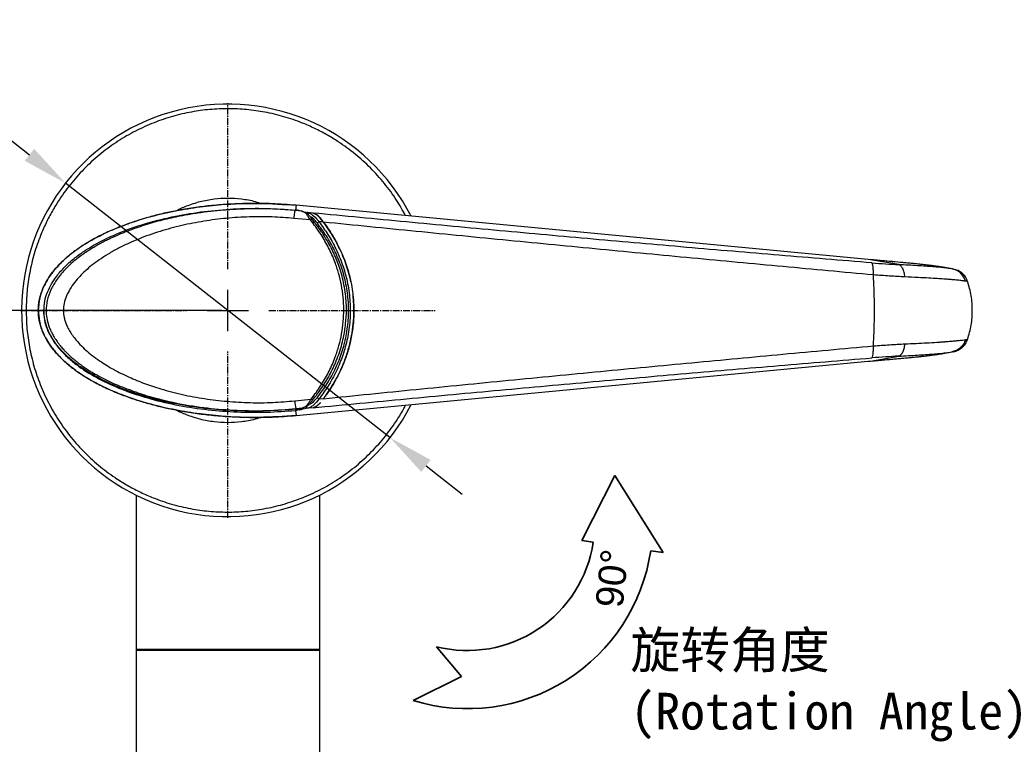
# Model space of a CAD drawing. Header units: millimetres. Extents: x 2502 to 2892, y 1247 to 1516.
# Tile 3 of 21: x 2564 to 2672, y 1320 to 1399. Entities that reach past the tile are written whole.
import ezdxf

# ---------------------------------------------------------------- set-up
doc = ezdxf.new("R2010")
doc.units = ezdxf.units.MM
doc.linetypes.add('CENTER', pattern=[10.16, 6.35, -1.27, 1.27, -1.27])
doc.linetypes.add('CENTER2', pattern=[1.125, 0.75, -0.125, 0.125, -0.125])
doc.layers.add('中心线层', color=1, linetype='CENTER')
doc.layers.add('尺寸线层', color=3, linetype='Continuous', lineweight=18)
doc.layers.add('粗实线层', color=7, linetype='Continuous', lineweight=35)
doc.styles.get("Standard").update_dxf_attribs({"font": 'arial.ttf'})
doc.styles.add('标准', font='txt', dxfattribs={"width": 0.667})
doc.dimstyles.new('对齐', dxfattribs={"dimtxt": 3, "dimasz": 2.5, "dimexe": 1.25, "dimexo": 0.625, "dimtad": 1, "dimdsep": 46, "dimtxsty": '标准', "dimcen": 2.5, "dimclrd": 3, "dimclre": 3, "dimclrt": 3, "dimadec": 0, "dimazin": 0, "dimtfac": 1, "dimtmove": 0, "dimatfit": 3, "dimfxl": 1, "dimarcsym": 0})
doc.dimstyles.new('水平', dxfattribs={"dimtxt": 3, "dimasz": 2.5, "dimexe": 1.25, "dimexo": 0.625, "dimtad": 1, "dimtih": 1, "dimtoh": 1, "dimdsep": 46, "dimtxsty": '标准', "dimcen": 2.5, "dimclrd": 3, "dimclre": 3, "dimclrt": 3, "dimadec": 0, "dimazin": 0, "dimtfac": 1, "dimtmove": 0, "dimatfit": 3, "dimfxl": 1, "dimarcsym": 0})

# ---------------------------------------------------------------- blocks, each defined once
blk = doc.blocks.new('*U15')
at = {"layer": '中心线层', "color": 0, "linetype": 'CENTER2', "transparency": 16777216}
for p, q in [((0, 4.5), (0, 22.62)), ((-22.62, 0), (-4.5, 0)), ((4.5, 0), (22.62, 0)), ((0, -22.62), (0, -4.5))]:
    blk.add_line(p, q, dxfattribs=at)
at = {"layer": '中心线层', "color": 0, "linetype": 'Continuous', "transparency": 16777216}
for p, q in [((0, -2.25), (0, 2.25)), ((-2.25, 0), (2.25, 0))]:
    blk.add_line(p, q, dxfattribs=at)
blk = doc.blocks.new('*D24')
at = {"layer": 'Defpoints', "color": 0, "transparency": 16777216}
for p in [(2586.88, 1367.13), (2544.78, 1310.13), (2586.88, 1310.13)]:
    blk.add_point(p, dxfattribs=at)
at = {"layer": '尺寸线层', "color": 3, "linetype": 'Continuous', "lineweight": -2, "transparency": 16777216}
for p, q in [((2586.25, 1367.13), (2543.53, 1367.13)), ((2544.78, 1363.13), (2544.78, 1314.13)), ((2586.25, 1310.13), (2543.53, 1310.13))]:
    blk.add_line(p, q, dxfattribs=at)
at = {"layer": '尺寸线层', "color": 3, "transparency": 16777216}
for points in [[(2544.11, 1363.13), (2545.45, 1363.13), (2544.78, 1367.13)], [(2544.11, 1314.13), (2545.45, 1314.13), (2544.78, 1310.13)]]:
    blk.add_solid(points, dxfattribs=at)
at = {"layer": '尺寸线层', "color": 3, "transparency": 16777216, "insert": (2541.15, 1338.63), "char_height": 6, "attachment_point": 5, "rotation": 90, "style": '标准'}
blk.add_mtext('57', dxfattribs=at)
blk = doc.blocks.new('*D25')
at = {"layer": 'Defpoints', "color": 0, "transparency": 16777216}
for p in [(2569.17, 1381.02), (2604.58, 1353.25)]:
    blk.add_point(p, dxfattribs=at)
at = {"layer": '尺寸线层', "color": 3, "lineweight": -2, "transparency": 16777216}
for p, q in [((2546.45, 1390.13), (2557.56, 1390.13)), ((2557.56, 1390.13), (2565.24, 1384.1)), ((2604.58, 1353.25), (2569.17, 1381.02)), ((2608.52, 1350.16), (2612.45, 1347.08))]:
    blk.add_line(p, q, dxfattribs=at)
at = {"layer": '尺寸线层', "color": 3, "transparency": 16777216}
for points in [[(2565.75, 1384.76), (2564.72, 1383.45), (2569.17, 1381.02)], [(2609.03, 1350.82), (2608, 1349.51), (2604.58, 1353.25)]]:
    blk.add_solid(points, dxfattribs=at)
at = {"layer": '尺寸线层', "color": 3, "transparency": 16777216, "insert": (2551.69, 1394.25), "char_height": 7, "attachment_point": 5, "style": '标准'}
blk.add_mtext('∅45', dxfattribs=at)

msp = doc.modelspace()

# ---------------------------------------------------------------- linework, layer by layer
at = {"layer": '粗实线层', "color": 8, "linetype": 'Continuous', "lineweight": 25}
for p, q in [((2594.339, 1378.601), (2594.289, 1378.075)), ((2594.238, 1378.079), (2594.238, 1378.08)), ((2595.038, 1377.932), (2595.601, 1377.809)), ((2656.761, 1372.685), (2656.761, 1372.684)), ((2657.03, 1372.659), (2657.035, 1372.66)), ((2656.761, 1361.577), (2656.761, 1361.578)), ((2657.035, 1361.603), (2657.03, 1361.604)), ((2594.273, 1356.355), (2594.286, 1356.22)), ((2594.324, 1356.362), (2594.324, 1356.36))]:
    msp.add_line(p, q, dxfattribs=at)
at = {"layer": '粗实线层', "color": 7, "linetype": 'Continuous', "lineweight": 25}
for p, q in [((2656.761, 1372.688), (2594.326, 1378.605)), ((2656.761, 1372.685), (2594.339, 1378.601)), ((2594.238, 1378.079), (2594.233, 1378.026)), ((2594.936, 1377.961), (2594.233, 1378.026)), ((2594.497, 1378.056), (2594.238, 1378.08)), ((2594.497, 1378.055), (2594.238, 1378.079)), ((2594.497, 1378.055), (2594.497, 1378.056)), ((2594.936, 1377.961), (2594.497, 1378.055)), ((2595.336, 1377.775), (2594.936, 1377.961)), ((2595.474, 1377.752), (2595.006, 1377.946)), ((2595.458, 1377.655), (2595.336, 1377.775)), ((2595.655, 1377.601), (2595.47, 1377.755)), ((2596.178, 1377.753), (2595.601, 1377.809)), ((2596.181, 1377.752), (2596.178, 1377.753)), ((2596.187, 1377.752), (2596.178, 1377.753)), ((2596.187, 1377.752), (2596.181, 1377.752)), ((2595.9, 1376.997), (2594.105, 1377.173)), ((2596.118, 1376.72), (2595.9, 1376.997)), ((2596.344, 1376.744), (2596.126, 1377.016)), ((2597.302, 1376.764), (2596.824, 1376.812)), ((2597.319, 1376.762), (2597.302, 1376.764)), ((2657.035, 1372.66), (2656.761, 1372.685)), ((2657.029, 1372.656), (2656.761, 1372.681)), ((2660.094, 1372.12), (2657.035, 1372.66)), ((2664.941, 1371.834), (2664.806, 1371.843)), ((2665.876, 1371.669), (2664.941, 1371.834)), ((2666.142, 1371.604), (2665.526, 1371.722)), ((2666.109, 1371.594), (2665.876, 1371.669)), ((2665.985, 1371.65), (2665.876, 1371.669)), ((2564.878, 1367.232), (2564.878, 1367.131)), ((2566.199, 1367.131), (2566.76, 1367.131)), ((2566.813, 1367.11), (2567.055, 1367.111)), ((2664.806, 1362.419), (2664.941, 1362.429)), ((2664.941, 1362.429), (2665.876, 1362.593)), ((2665.526, 1362.54), (2666.142, 1362.659)), ((2666.109, 1362.669), (2665.876, 1362.593)), ((2665.876, 1362.593), (2665.941, 1362.605)), ((2666.043, 1362.623), (2666.067, 1362.627)), ((2594.326, 1355.658), (2656.763, 1361.575)), ((2594.339, 1355.662), (2656.761, 1361.577)), ((2656.761, 1361.581), (2657.029, 1361.607)), ((2656.761, 1361.577), (2657.035, 1361.603)), ((2657.035, 1361.603), (2660.094, 1362.142)), ((2594.184, 1357.266), (2595.978, 1357.456)), ((2595.978, 1357.456), (2596.194, 1357.735)), ((2596.204, 1357.439), (2596.42, 1357.713)), ((2597.319, 1357.5), (2596.824, 1357.45)), ((2594.353, 1356.227), (2594.286, 1356.22)), ((2594.286, 1356.22), (2594.339, 1355.662)), ((2594.319, 1356.414), (2595.021, 1356.485)), ((2594.319, 1356.414), (2594.324, 1356.362)), ((2594.324, 1356.362), (2594.583, 1356.387)), ((2594.324, 1356.36), (2594.583, 1356.386)), ((2594.728, 1356.274), (2594.522, 1356.249)), ((2594.583, 1356.387), (2595.021, 1356.485)), ((2594.583, 1356.386), (2594.583, 1356.387)), ((2595.602, 1356.454), (2594.935, 1356.308)), ((2595.021, 1356.485), (2595.42, 1356.674)), ((2595.089, 1356.5), (2595.558, 1356.698)), ((2595.42, 1356.674), (2595.542, 1356.795)), ((2595.554, 1356.695), (2595.739, 1356.851)), ((2596.188, 1356.511), (2595.602, 1356.454)), ((2576.878, 1346.976), (2576.878, 1330.183)), ((2596.878, 1346.976), (2596.878, 1330.183)), ((2576.878, 1330.183), (2596.878, 1330.183)), ((2576.878, 1330.183), (2576.878, 1330.067)), ((2596.878, 1330.183), (2596.878, 1330.067)), ((2576.878, 1330.067), (2596.878, 1330.067)), ((2576.878, 1330.067), (2576.878, 1318.875)), ((2596.878, 1330.067), (2596.878, 1318.875))]:
    msp.add_line(p, q, dxfattribs=at)
at = {"layer": '粗实线层'}
for p, q in [((2625.52, 1342.022), (2629.135, 1349.11)), ((2629.135, 1349.11), (2634.399, 1340.719)), ((2625.52, 1342.022), (2626.762, 1341.84)), ((2633.038, 1340.919), (2634.399, 1340.719)), ((2609.648, 1330.441), (2612.385, 1327.177)), ((2612.385, 1327.177), (2607.129, 1324.559))]:
    msp.add_line(p, q, dxfattribs=at)
at = {"layer": '粗实线层', "color": 7, "linetype": 'Continuous', "lineweight": 25, "flags": 128}
for points in [[(2568.937, 1367.119), (2568.584, 1367.118), (2568.246, 1367.116), (2567.933, 1367.115), (2567.656, 1367.114), (2567.423, 1367.113), (2567.242, 1367.112), (2567.118, 1367.112), (2567.055, 1367.111)], [(2596.194, 1357.735), (2596.231, 1357.717), (2596.267, 1357.702), (2596.301, 1357.692), (2596.333, 1357.687), (2596.361, 1357.687), (2596.385, 1357.691), (2596.405, 1357.7), (2596.42, 1357.713)]]:
    msp.add_lwpolyline(points, dxfattribs=at)
at = {"layer": '粗实线层', "color": 7, "linetype": 'Continuous', "lineweight": 25}
for centre, radius, start, end in [((2586.878, 1367.131), 22.5, 27.19413, 179.7376), ((2586.878, 1367.131), 22.5, 179.7376, 332.80587), ((2600.774, 1357.87), 6.617, 185.23018, 192.71112)]:
    msp.add_arc(centre, radius, start, end, dxfattribs=at)
at = {"layer": '粗实线层', "color": 8, "linetype": 'Continuous', "lineweight": 25}
for centre, radius, start, end in [((2594.816, 1356.419), 0.17, 186.08288, 239.08886), ((2594.944, 1356.49), 0.183, 199.51808, 267.25913), ((2595.014, 1356.683), 0.198, 272.06707, 293.29217)]:
    msp.add_arc(centre, radius, start, end, dxfattribs=at)
at = {"layer": '粗实线层'}
for radius, start, end in [(13.886, 255.89968, 351.43532), (20.229, 253.03857, 351.5032)]:
    msp.add_arc((2613.031, 1343.908), radius, start, end, dxfattribs=at)
at = {"layer": '粗实线层', "color": 8, "linetype": 'Continuous', "lineweight": 25}
for points, knots in [([(2606.283, 1377.472), (2605.967, 1378.039), (2605.283, 1379.268), (2603.995, 1381.009), (2602.48, 1382.697), (2600.796, 1384.22), (2599.176, 1385.405), (2597.689, 1386.311), (2596.375, 1386.994), (2594.82, 1387.674), (2593.008, 1388.296), (2590.971, 1388.78), (2588.939, 1389.066), (2586.929, 1389.162), (2584.918, 1389.075), (2582.884, 1388.799), (2580.845, 1388.324), (2578.797, 1387.632), (2576.798, 1386.729), (2574.863, 1385.606), (2573.038, 1384.283), (2571.348, 1382.769), (2569.821, 1381.089), (2568.633, 1379.472), (2567.723, 1377.986), (2567.037, 1376.674), (2566.353, 1375.121), (2565.726, 1373.309), (2565.241, 1371.274), (2564.94, 1369.242), (2564.899, 1367.902), (2564.878, 1367.232)], [0, 0, 0, 0, 0.0334699, 0.0723759, 0.1112911, 0.1501972, 0.1891124, 0.2145353, 0.2399045, 0.2653354, 0.3019134, 0.3385004, 0.3730124, 0.4075334, 0.4420453, 0.4765664, 0.5131444, 0.5497315, 0.5878294, 0.6259364, 0.6648425, 0.7037577, 0.7426637, 0.781579, 0.8070018, 0.832371, 0.8578019, 0.8943799, 0.930967, 0.9654812, 1, 1, 1, 1]), ([(2581.209, 1377.989), (2581.22, 1377.995), (2581.587, 1378.21), (2582.472, 1378.578), (2583.851, 1379.039), (2585.369, 1379.318), (2586.878, 1379.414), (2588.385, 1379.313), (2589.629, 1379.108), (2590.345, 1378.862), (2590.576, 1378.783)], [0, 0, 0, 0, 0.00403859, 0.13222474, 0.29613431, 0.45559019, 0.61027478, 0.76491042, 0.92436694, 1, 1, 1, 1]), ([(2594.233, 1378.026), (2593.506, 1378.083), (2592.098, 1378.194), (2590.1, 1378.226), (2588.226, 1378.186), (2586.561, 1378.083), (2585.013, 1377.932), (2583.601, 1377.748), (2581.999, 1377.484), (2580.218, 1377.11), (2578.266, 1376.596), (2576.997, 1376.155), (2576.362, 1375.935)], [0, 0, 0, 0, 0.120356, 0.2328578, 0.3295899, 0.4296422, 0.5082213, 0.5867628, 0.6652978, 0.7769375, 0.8884724, 1, 1, 1, 1]), ([(2595.076, 1377.896), (2595.073, 1377.9), (2595.054, 1377.924), (2595.006, 1377.95), (2594.959, 1377.957), (2594.936, 1377.961)], [0, 0, 0, 0, 0.0870264, 0.5435132, 1, 1, 1, 1]), ([(2595.336, 1377.775), (2595.363, 1377.778), (2595.413, 1377.785), (2595.452, 1377.762), (2595.47, 1377.752)], [0, 0, 0, 0, 0.53045258, 1, 1, 1, 1]), ([(2595.601, 1377.809), (2595.587, 1377.808), (2595.56, 1377.807), (2595.521, 1377.789), (2595.492, 1377.77), (2595.48, 1377.753), (2595.476, 1377.749)], [0, 0, 0, 0, 0.2989618, 0.5979233, 0.8968845, 1, 1, 1, 1]), ([(2596.655, 1376.638), (2596.619, 1376.683), (2596.401, 1376.949), (2596.126, 1377.227), (2595.901, 1377.323), (2595.869, 1377.337)], [0, 0, 0, 0, 0.1464816, 0.8794104, 1, 1, 1, 1]), ([(2665.547, 1371.719), (2665.408, 1371.737), (2665.127, 1371.773), (2664.546, 1371.832), (2663.854, 1371.892), (2663.051, 1371.952), (2662.149, 1372.01), (2661.166, 1372.066), (2660.45, 1372.102), (2660.094, 1372.12)], [0, 0, 0, 0, 0.1400844, 0.2834971, 0.4268024, 0.5700131, 0.7136751, 0.8573119, 1, 1, 1, 1]), ([(2569.09, 1371.541), (2569.049, 1371.499), (2568.823, 1371.275), (2568.481, 1370.85), (2568.085, 1370.303), (2567.792, 1369.815), (2567.455, 1369.147), (2567.129, 1368.263), (2567.079, 1367.484), (2567.055, 1367.111)], [0, 0, 0, 0, 0.0353825, 0.1916325, 0.3272214, 0.4414534, 0.5332581, 0.7768755, 1, 1, 1, 1]), ([(2667.397, 1370.321), (2667.33, 1370.489), (2667.196, 1370.823), (2666.834, 1371.225), (2666.463, 1371.495), (2666.201, 1371.568), (2666.109, 1371.594)], [0, 0, 0, 0, 0.2826819, 0.5653637, 0.8480456, 1, 1, 1, 1]), ([(2564.878, 1367.131), (2564.896, 1366.461), (2564.931, 1365.121), (2565.222, 1363.088), (2565.698, 1361.05), (2566.396, 1359.003), (2567.303, 1357.007), (2568.431, 1355.074), (2569.758, 1353.252), (2571.276, 1351.566), (2572.959, 1350.043), (2574.579, 1348.858), (2576.067, 1347.951), (2577.381, 1347.268), (2578.935, 1346.588), (2580.748, 1345.966), (2582.785, 1345.483), (2584.817, 1345.197), (2586.827, 1345.101), (2588.838, 1345.188), (2590.872, 1345.464), (2592.91, 1345.938), (2594.959, 1346.631), (2596.958, 1347.534), (2598.893, 1348.657), (2600.718, 1349.979), (2602.407, 1351.494), (2603.936, 1353.173), (2605.118, 1354.794), (2605.885, 1356.014), (2606.197, 1356.622), (2606.283, 1356.791)], [0, 0, 0, 0, 0.0344546, 0.0689138, 0.1054288, 0.1419527, 0.1799849, 0.2180262, 0.256865, 0.2957131, 0.334552, 0.3734001, 0.3987791, 0.4241045, 0.4494915, 0.4860065, 0.5225304, 0.5569827, 0.5914442, 0.6258966, 0.6603581, 0.696873, 0.7333969, 0.7714292, 0.8094704, 0.8483093, 0.8871574, 0.9259963, 0.9648444, 0.9902234, 1, 1, 1, 1]), ([(2566.766, 1367.074), (2566.786, 1366.749), (2566.826, 1366.08), (2567.134, 1365.11), (2567.586, 1364.19), (2568.223, 1363.253), (2569.047, 1362.325), (2570.055, 1361.431), (2571.503, 1360.383), (2573.454, 1359.295), (2575.917, 1358.262), (2578.626, 1357.398), (2581.568, 1356.724), (2584.729, 1356.262), (2587.911, 1356.026), (2591.104, 1355.986), (2593.225, 1356.142), (2594.286, 1356.22)], [0, 0, 0, 0, 0.0304455, 0.062552, 0.094476, 0.1262333, 0.1683648, 0.2103444, 0.2522104, 0.3356243, 0.4188552, 0.5019856, 0.6016604, 0.701274, 0.8008509, 0.9004182, 1, 1, 1, 1]), ([(2567.055, 1367.111), (2567.069, 1366.844), (2567.098, 1366.298), (2567.277, 1365.629), (2567.482, 1365.085), (2567.686, 1364.649), (2567.947, 1364.186), (2568.215, 1363.784), (2568.483, 1363.425), (2568.753, 1363.097), (2568.982, 1362.834), (2569.129, 1362.688), (2569.155, 1362.662)], [0, 0, 0, 0, 0.1589157, 0.3241566, 0.4090793, 0.50463, 0.6101719, 0.7252545, 0.7920583, 0.8765138, 0.9781748, 1, 1, 1, 1]), ([(2667.397, 1363.941), (2667.33, 1363.774), (2667.196, 1363.439), (2666.834, 1363.037), (2666.463, 1362.767), (2666.201, 1362.694), (2666.109, 1362.669)], [0, 0, 0, 0, 0.282779, 0.565558, 0.8483369, 1, 1, 1, 1]), ([(2660.094, 1362.142), (2660.45, 1362.16), (2661.166, 1362.197), (2662.149, 1362.252), (2663.051, 1362.311), (2663.854, 1362.37), (2664.546, 1362.43), (2665.127, 1362.489), (2665.408, 1362.526), (2665.547, 1362.543)], [0, 0, 0, 0, 0.1426932, 0.2863275, 0.4299945, 0.5731991, 0.7165105, 0.8599177, 1, 1, 1, 1]), ([(2576.142, 1358.498), (2576.601, 1358.321), (2577.24, 1358.075), (2578.08, 1357.82), (2578.638, 1357.657), (2579.199, 1357.505), (2579.763, 1357.361), (2580.33, 1357.227), (2580.899, 1357.101), (2582.338, 1356.807), (2584.669, 1356.449), (2587.904, 1356.199), (2591.131, 1356.16), (2593.263, 1356.33), (2594.319, 1356.414)], [0, 0, 0, 0, 0.0801298, 0.111712, 0.1433073, 0.1749195, 0.2065532, 0.2382137, 0.2698997, 0.3016046, 0.4774323, 0.6533356, 0.8282823, 1, 1, 1, 1]), ([(2595.772, 1356.89), (2595.891, 1356.946), (2596.192, 1357.087), (2596.481, 1357.421), (2596.655, 1357.624)], [0, 0, 0, 0, 0.3943886, 1, 1, 1, 1]), ([(2590.578, 1355.48), (2590.347, 1355.401), (2589.63, 1355.155), (2588.385, 1354.949), (2586.879, 1354.849), (2585.369, 1354.944), (2583.851, 1355.223), (2582.472, 1355.685), (2581.588, 1356.052), (2581.221, 1356.267), (2581.211, 1356.273)], [0, 0, 0, 0, 0.0757986, 0.2352513, 0.3899327, 0.5445653, 0.7040186, 0.8679732, 0.9961022, 1, 1, 1, 1]), ([(2594.353, 1356.227), (2594.349, 1356.232), (2594.343, 1356.242), (2594.343, 1356.285), (2594.358, 1356.327), (2594.368, 1356.352), (2594.379, 1356.364), (2594.38, 1356.366)], [0, 0, 0, 0, 0.3271137, 0.6522665, 0.8174324, 0.9778495, 1, 1, 1, 1]), ([(2594.353, 1356.227), (2594.353, 1356.227), (2594.362, 1356.231), (2594.379, 1356.248), (2594.401, 1356.296), (2594.42, 1356.344), (2594.441, 1356.366), (2594.446, 1356.372)], [0, 0, 0, 0, 0.0122607, 0.3668232, 0.6841305, 0.9103389, 1, 1, 1, 1]), ([(2595.42, 1356.674), (2595.447, 1356.671), (2595.497, 1356.664), (2595.536, 1356.687), (2595.554, 1356.698)], [0, 0, 0, 0, 0.5304617, 1, 1, 1, 1])]:
    msp.add_open_spline(points, degree=3, knots=knots, dxfattribs=at)
at = {"layer": '粗实线层', "color": 7, "linetype": 'Continuous', "lineweight": 25}
for points, knots in [([(2566.199, 1367.131), (2566.22, 1367.499), (2566.263, 1368.23), (2566.582, 1369.282), (2567.046, 1370.259), (2567.699, 1371.252), (2568.546, 1372.231), (2569.583, 1373.171), (2570.883, 1374.134), (2572.464, 1375.072), (2574.323, 1375.955), (2576.235, 1376.693), (2578.403, 1377.371), (2580.829, 1377.954), (2583.51, 1378.406), (2586.659, 1378.736), (2590.279, 1378.879), (2592.985, 1378.693), (2594.339, 1378.601)], [0, 0, 0, 0, 0.0333258, 0.0663733, 0.0990529, 0.1313797, 0.1740224, 0.2162901, 0.258277, 0.3208085, 0.3830123, 0.4450139, 0.5068857, 0.5892476, 0.6714946, 0.7536541, 0.876809, 1, 1, 1, 1]), ([(2594.339, 1378.596), (2593.469, 1378.664), (2591.801, 1378.794), (2589.394, 1378.817), (2587.2, 1378.742), (2585.22, 1378.587), (2583.336, 1378.362), (2581.59, 1378.079), (2579.962, 1377.741), (2578.487, 1377.372), (2577.05, 1376.949), (2575.598, 1376.449), (2574.139, 1375.86), (2572.669, 1375.162), (2571.346, 1374.412), (2570.16, 1373.609), (2569.106, 1372.759), (2568.169, 1371.818), (2567.379, 1370.799), (2566.765, 1369.723), (2566.301, 1368.487), (2566.237, 1367.591), (2566.204, 1367.131)], [0, 0, 0, 0, 0.0792159, 0.1520472, 0.2185243, 0.2786647, 0.3324775, 0.3908471, 0.4393257, 0.4835781, 0.5289314, 0.5754053, 0.623028, 0.6718427, 0.7231876, 0.7610064, 0.8019225, 0.8460422, 0.8813711, 0.9187525, 0.9583072, 1, 1, 1, 1]), ([(2566.813, 1367.11), (2566.832, 1367.454), (2566.87, 1368.14), (2567.18, 1369.126), (2567.629, 1370.044), (2568.263, 1370.98), (2569.083, 1371.906), (2570.088, 1372.8), (2571.53, 1373.849), (2573.473, 1374.939), (2575.925, 1375.977), (2578.625, 1376.847), (2581.557, 1377.529), (2584.707, 1378.001), (2587.88, 1378.248), (2591.064, 1378.3), (2593.18, 1378.152), (2594.238, 1378.079)], [0, 0, 0, 0, 0.0321507, 0.0641808, 0.0960479, 0.127754, 0.169823, 0.2117412, 0.2535382, 0.3368185, 0.4199059, 0.5028914, 0.6023897, 0.7018251, 0.8012159, 0.9005972, 1, 1, 1, 1]), ([(2595.673, 1377.582), (2595.66, 1377.595), (2595.635, 1377.622), (2595.583, 1377.647), (2595.524, 1377.66), (2595.48, 1377.657), (2595.458, 1377.655)], [0, 0, 0, 0, 0.2409613, 0.4923918, 0.7477846, 1, 1, 1, 1]), ([(2595.9, 1376.997), (2595.811, 1377.13), (2595.643, 1377.38), (2595.517, 1377.567), (2595.458, 1377.655)], [0, 0, 0, 0, 0.5328443, 1, 1, 1, 1]), ([(2595.601, 1377.809), (2595.779, 1377.737), (2596.149, 1377.589), (2596.573, 1377.158), (2596.788, 1376.862), (2596.824, 1376.812)], [0, 0, 0, 0, 0.4366172, 0.9058127, 1, 1, 1, 1]), ([(2596.126, 1377.016), (2596.037, 1377.127), (2595.866, 1377.341), (2595.736, 1377.504), (2595.673, 1377.582)], [0, 0, 0, 0, 0.5182242, 1, 1, 1, 1]), ([(2597.302, 1376.764), (2597.206, 1376.899), (2596.938, 1377.273), (2596.557, 1377.595), (2596.284, 1377.724), (2596.194, 1377.748), (2596.181, 1377.752)], [0, 0, 0, 0, 0.2672565, 0.7430978, 0.9625596, 1, 1, 1, 1]), ([(2657.172, 1372.315), (2653.805, 1372.59), (2647.074, 1373.141), (2636.929, 1374.006), (2626.759, 1374.898), (2616.57, 1375.821), (2606.375, 1376.769), (2599.583, 1377.424), (2596.187, 1377.752)], [0, 0, 0, 0, 0.1667057, 0.3333203, 0.5000004, 0.6667651, 0.8333796, 1, 1, 1, 1]), ([(2596.187, 1377.752), (2596.253, 1377.731), (2596.375, 1377.693), (2596.563, 1377.581), (2596.759, 1377.432), (2596.949, 1377.246), (2597.136, 1377.024), (2597.253, 1376.857), (2597.319, 1376.762)], [0, 0, 0, 0, 0.1736517, 0.3240246, 0.4957645, 0.6763888, 0.8168787, 1, 1, 1, 1]), ([(2594.105, 1377.173), (2593.307, 1377.235), (2591.69, 1377.362), (2589.221, 1377.353), (2586.74, 1377.197), (2584.271, 1376.884), (2581.855, 1376.416), (2579.871, 1375.883), (2578.315, 1375.366), (2577.168, 1374.93), (2576.029, 1374.439), (2574.915, 1373.895), (2573.846, 1373.296), (2572.898, 1372.687), (2572.068, 1372.077), (2571.356, 1371.474), (2570.727, 1370.856), (2570.157, 1370.19), (2569.66, 1369.482), (2569.261, 1368.711), (2568.989, 1367.926), (2568.954, 1367.381), (2568.937, 1367.119)], [0, 0, 0, 0, 0.0820256, 0.1660627, 0.2526297, 0.3369861, 0.4217168, 0.5059865, 0.548875, 0.5911504, 0.6328866, 0.677129, 0.7192916, 0.7594932, 0.7935015, 0.8255259, 0.8557044, 0.8842021, 0.915689, 0.9442847, 0.9732334, 1, 1, 1, 1]), ([(2596.194, 1357.735), (2596.512, 1358.168), (2597.147, 1359.036), (2597.96, 1360.486), (2598.582, 1361.914), (2599.026, 1363.29), (2599.32, 1364.577), (2599.498, 1365.9), (2599.555, 1367.241), (2599.487, 1368.582), (2599.298, 1369.903), (2598.994, 1371.188), (2598.54, 1372.56), (2597.906, 1373.984), (2597.082, 1375.427), (2596.44, 1376.289), (2596.118, 1376.72)], [0, 0, 0, 0, 0.0832414, 0.1665212, 0.2498334, 0.3123577, 0.3748978, 0.4374486, 0.5000005, 0.5625524, 0.6251029, 0.6876434, 0.7501675, 0.8334793, 0.9167588, 1, 1, 1, 1]), ([(2596.42, 1357.713), (2596.538, 1357.866), (2596.77, 1358.167), (2597.096, 1358.628), (2597.466, 1359.186), (2597.865, 1359.85), (2598.277, 1360.628), (2598.654, 1361.449), (2598.993, 1362.316), (2599.284, 1363.232), (2599.559, 1364.337), (2599.77, 1365.643), (2599.844, 1366.989), (2599.805, 1368.164), (2599.7, 1369.173), (2599.527, 1370.159), (2599.29, 1371.119), (2598.992, 1372.055), (2598.645, 1372.94), (2598.257, 1373.778), (2597.833, 1374.572), (2597.422, 1375.249), (2597.041, 1375.816), (2596.705, 1376.283), (2596.466, 1376.588), (2596.344, 1376.744)], [0, 0, 0, 0, 0.0298398, 0.0586364, 0.0863915, 0.131523, 0.1751286, 0.2172628, 0.2642784, 0.3102115, 0.355155, 0.425952, 0.495838, 0.5427516, 0.5899668, 0.6376316, 0.6834, 0.730251, 0.7782851, 0.821164, 0.8657155, 0.9119987, 0.9401638, 0.9694969, 1, 1, 1, 1]), ([(2596.655, 1357.624), (2597.028, 1358.128), (2597.773, 1359.138), (2598.67, 1360.804), (2599.363, 1362.545), (2599.844, 1364.368), (2600.086, 1366.302), (2600.067, 1368.291), (2599.771, 1370.24), (2599.246, 1372.069), (2598.524, 1373.745), (2597.667, 1375.276), (2596.992, 1376.185), (2596.656, 1376.639)], [0, 0, 0, 0, 0.0972194, 0.1943607, 0.2820892, 0.3697505, 0.4617301, 0.5536908, 0.6453386, 0.7370575, 0.8245022, 0.9123632, 1, 1, 1, 1]), ([(2596.824, 1376.812), (2596.805, 1376.801), (2596.767, 1376.779), (2596.716, 1376.733), (2596.675, 1376.684), (2596.662, 1376.654), (2596.656, 1376.639)], [0, 0, 0, 0, 0.2499929, 0.4999905, 0.7499929, 1, 1, 1, 1]), ([(2596.824, 1376.813), (2597.162, 1376.35), (2597.84, 1375.423), (2598.699, 1373.864), (2599.423, 1372.156), (2599.949, 1370.295), (2600.246, 1368.312), (2600.265, 1366.287), (2600.023, 1364.319), (2599.54, 1362.463), (2598.845, 1360.69), (2597.946, 1358.993), (2597.198, 1357.964), (2596.824, 1357.45)], [0, 0, 0, 0, 0.0875066, 0.17523731, 0.26255878, 0.35440626, 0.44618599, 0.53834164, 0.63051513, 0.71822864, 0.80600638, 0.90296542, 1, 1, 1, 1]), ([(2598.905, 1374.241), (2598.862, 1374.322), (2598.79, 1374.46), (2598.703, 1374.619), (2598.652, 1374.711), (2598.621, 1374.765), (2598.594, 1374.813), (2598.567, 1374.862), (2598.542, 1374.904), (2598.521, 1374.941), (2598.503, 1374.973), (2598.399, 1375.151), (2598.111, 1375.631), (2597.721, 1376.218), (2597.413, 1376.633), (2597.318, 1376.762)], [0, 0, 0, 0, 0.0895851, 0.1537709, 0.1791698, 0.1938442, 0.2151465, 0.2337126, 0.2497734, 0.2636798, 0.2757306, 0.2861816, 0.469404, 0.8359994, 1, 1, 1, 1]), ([(2657.33, 1371.001), (2654.047, 1371.302), (2647.47, 1371.904), (2637.54, 1372.833), (2627.552, 1373.782), (2617.511, 1374.754), (2607.425, 1375.745), (2600.692, 1376.423), (2597.319, 1376.762)], [0, 0, 0, 0, 0.1651775, 0.3309497, 0.4973169, 0.6642801, 0.8318405, 1, 1, 1, 1]), ([(2597.319, 1376.762), (2597.613, 1376.357), (2598.187, 1375.565), (2598.669, 1374.676), (2598.905, 1374.241)], [0, 0, 0, 0, 0.5116772, 1, 1, 1, 1]), ([(2576.362, 1375.935), (2575.735, 1375.691), (2574.938, 1375.381), (2574.002, 1374.944), (2573.52, 1374.707), (2573.049, 1374.462), (2572.589, 1374.209), (2572.141, 1373.947), (2571.704, 1373.676), (2571.266, 1373.387), (2570.79, 1373.051), (2570.244, 1372.628), (2569.654, 1372.126), (2569.276, 1371.733), (2569.09, 1371.541)], [0, 0, 0, 0, 0.2358798, 0.2993665, 0.3620949, 0.4240854, 0.4853613, 0.5459516, 0.6058873, 0.6652044, 0.7295383, 0.8098701, 0.9065902, 1, 1, 1, 1]), ([(2598.905, 1374.241), (2599.042, 1373.961), (2599.314, 1373.408), (2599.663, 1372.543), (2600.029, 1371.502), (2600.213, 1370.719), (2600.326, 1370.242)], [0, 0, 0, 0, 0.2257421, 0.4460447, 0.6624139, 1, 1, 1, 1]), ([(2600.326, 1370.242), (2600.326, 1370.24), (2600.326, 1370.237), (2600.327, 1370.234), (2600.327, 1370.233), (2600.327, 1370.233), (2600.327, 1370.233), (2600.327, 1370.233), (2600.327, 1370.233), (2600.327, 1370.233), (2600.327, 1370.233), (2600.327, 1370.233), (2600.327, 1370.233), (2600.327, 1370.233), (2600.326, 1370.233), (2600.326, 1370.233), (2600.325, 1370.237), (2600.323, 1370.245), (2600.32, 1370.257), (2600.316, 1370.274), (2600.308, 1370.306), (2600.294, 1370.366), (2600.27, 1370.471), (2600.227, 1370.655), (2600.148, 1370.976), (2599.993, 1371.547), (2599.732, 1372.353), (2599.358, 1373.302), (2599.056, 1373.928), (2598.905, 1374.241)], [0, 0, 0, 0, 0.001526, 0.001973, 0.002211, 0.002239, 0.0022489, 0.0022564, 0.0022597, 0.0022628, 0.002266, 0.0022694, 0.0022778, 0.0022886, 0.002319, 0.0023618, 0.0024858, 0.0054186, 0.0077181, 0.0108714, 0.0173832, 0.0299447, 0.0535573, 0.0913369, 0.1593141, 0.2810744, 0.4997637, 0.7495833, 1, 1, 1, 1]), ([(2656.761, 1372.684), (2656.761, 1372.687), (2656.761, 1372.689), (2656.761, 1372.681), (2656.761, 1372.68)], [0, 0, 0, 0, 0.8809705, 1, 1, 1, 1]), ([(2664.806, 1371.843), (2664.654, 1371.869), (2664.344, 1371.921), (2663.702, 1372.009), (2662.919, 1372.103), (2661.985, 1372.204), (2660.911, 1372.309), (2659.71, 1372.419), (2658.404, 1372.534), (2657.492, 1372.617), (2657.03, 1372.659)], [0, 0, 0, 0, 0.11136, 0.2266889, 0.3459667, 0.4691431, 0.5961798, 0.7270296, 0.8616466, 1, 1, 1, 1]), ([(2664.941, 1371.834), (2664.744, 1371.867), (2664.351, 1371.932), (2663.611, 1372.028), (2662.89, 1372.112), (2662.251, 1372.181), (2661.48, 1372.259), (2660.55, 1372.346), (2659.422, 1372.447), (2658.245, 1372.551), (2657.438, 1372.623), (2657.035, 1372.66)], [0, 0, 0, 0, 0.1381536, 0.2765744, 0.3645255, 0.4490291, 0.5256739, 0.6440931, 0.7623274, 0.8812474, 1, 1, 1, 1]), ([(2657.172, 1372.315), (2657.676, 1372.276), (2658.686, 1372.198), (2659.624, 1372.146), (2660.094, 1372.12)], [0, 0, 0, 0, 0.5, 1, 1, 1, 1]), ([(2665.876, 1371.669), (2665.791, 1371.684), (2665.704, 1371.7), (2665.55, 1371.719), (2665.547, 1371.719)], [0, 0, 0, 0, 0.97612897, 1, 1, 1, 1]), ([(2667.619, 1370.293), (2667.55, 1370.459), (2667.41, 1370.792), (2667.042, 1371.195), (2666.591, 1371.501), (2666.242, 1371.59), (2666.067, 1371.635)], [0, 0, 0, 0, 0.2500001, 0.5000002, 0.7500003, 1, 1, 1, 1]), ([(2600.326, 1370.242), (2600.393, 1369.879), (2600.478, 1369.422), (2600.533, 1368.958), (2600.544, 1368.864)], [0, 0, 0, 0, 0.79685012, 1, 1, 1, 1]), ([(2657.33, 1363.261), (2657.363, 1363.892), (2657.431, 1365.153), (2657.457, 1367.131), (2657.431, 1369.109), (2657.364, 1370.37), (2657.33, 1371.001)], [0, 0, 0, 0, 0.2499195, 0.5, 0.7500804, 1, 1, 1, 1]), ([(2660.776, 1370.787), (2660.223, 1370.815), (2659.116, 1370.87), (2657.925, 1370.957), (2657.33, 1371.001)], [0, 0, 0, 0, 0.4999236, 1, 1, 1, 1]), ([(2667.391, 1370.319), (2667.356, 1370.324), (2667.284, 1370.335), (2667.145, 1370.353), (2666.973, 1370.374), (2666.762, 1370.398), (2666.514, 1370.424), (2666.207, 1370.454), (2665.84, 1370.489), (2665.429, 1370.524), (2664.927, 1370.561), (2664.273, 1370.604), (2663.346, 1370.658), (2662.179, 1370.719), (2661.26, 1370.761), (2660.772, 1370.784)], [0, 0, 0, 0, 0.04425262, 0.09184601, 0.14277235, 0.19702034, 0.25457517, 0.31154251, 0.3831287, 0.45432347, 0.51162612, 0.6081944, 0.72176806, 0.85238708, 1, 1, 1, 1]), ([(2667.619, 1370.293), (2667.612, 1370.293), (2667.597, 1370.292), (2667.463, 1370.311), (2667.397, 1370.321)], [0, 0, 0, 0, 0.4999364, 1, 1, 1, 1]), ([(2667.619, 1363.97), (2667.764, 1364.486), (2668.054, 1365.52), (2668.164, 1367.131), (2668.054, 1368.743), (2667.764, 1369.776), (2667.619, 1370.293)], [0, 0, 0, 0, 0.2499891, 0.50000003, 0.75001094, 1, 1, 1, 1]), ([(2597.317, 1357.5), (2597.382, 1357.587), (2597.545, 1357.804), (2597.805, 1358.175), (2598.196, 1358.764), (2598.485, 1359.252), (2598.681, 1359.607), (2598.709, 1359.658), (2598.741, 1359.716), (2598.777, 1359.781), (2598.85, 1359.92), (2598.96, 1360.13), (2599.145, 1360.512), (2599.365, 1360.999), (2599.61, 1361.599), (2599.832, 1362.213), (2600.03, 1362.842), (2600.147, 1363.279), (2600.205, 1363.512), (2600.211, 1363.539), (2600.218, 1363.565), (2600.224, 1363.591), (2600.23, 1363.616), (2600.236, 1363.64), (2600.241, 1363.663), (2600.246, 1363.685), (2600.251, 1363.706), (2600.256, 1363.725), (2600.26, 1363.743), (2600.264, 1363.76), (2600.267, 1363.775), (2600.27, 1363.789), (2600.273, 1363.803), (2600.276, 1363.815), (2600.278, 1363.826), (2600.283, 1363.846), (2600.298, 1363.916), (2600.358, 1364.198), (2600.487, 1364.903), (2600.623, 1366.008), (2600.647, 1366.909), (2600.64, 1367.367), (2600.64, 1367.384), (2600.64, 1367.398), (2600.64, 1367.411), (2600.639, 1367.434), (2600.638, 1367.513), (2600.628, 1367.831), (2600.602, 1368.253), (2600.565, 1368.657), (2600.549, 1368.82), (2600.544, 1368.864)], [0, 0, 0, 0, 0.029177, 0.0724107, 0.120048, 0.2153653, 0.2196011, 0.2245624, 0.23038, 0.2368027, 0.2435542, 0.270562, 0.2975705, 0.3515949, 0.4056216, 0.4596499, 0.5136803, 0.5677102, 0.569935, 0.5721577, 0.5743558, 0.5765084, 0.5785973, 0.5806073, 0.5825264, 0.5843456, 0.5860593, 0.5876644, 0.5891601, 0.5905478, 0.5918303, 0.5930116, 0.5940967, 0.5950909, 0.5959999, 0.5968296, 0.6001484, 0.613424, 0.6665464, 0.7729105, 0.8792801, 0.8807362, 0.8820338, 0.8831858, 0.8842051, 0.8851049, 0.8887041, 0.9031013, 0.9607175, 0.9895134, 1, 1, 1, 1]), ([(2600.544, 1368.864), (2600.58, 1368.48), (2600.651, 1367.723), (2600.652, 1366.422), (2600.521, 1364.981), (2600.215, 1363.43), (2599.823, 1362.136), (2599.41, 1361.078), (2599.011, 1360.209), (2598.532, 1359.315), (2597.972, 1358.398), (2597.538, 1357.801), (2597.319, 1357.5)], [0, 0, 0, 0, 0.0919625, 0.1814978, 0.3091994, 0.4367224, 0.562038, 0.6403977, 0.7201904, 0.8036097, 0.9008093, 1, 1, 1, 1]), ([(2594.339, 1355.662), (2592.985, 1355.569), (2590.279, 1355.384), (2586.659, 1355.527), (2583.51, 1355.857), (2580.829, 1356.308), (2578.403, 1356.892), (2576.235, 1357.57), (2574.323, 1358.307), (2572.464, 1359.19), (2570.883, 1360.129), (2569.583, 1361.091), (2568.546, 1362.031), (2567.699, 1363.01), (2567.046, 1364.003), (2566.582, 1364.981), (2566.263, 1366.032), (2566.22, 1366.764), (2566.199, 1367.131)], [0, 0, 0, 0, 0.1231905, 0.2463448, 0.3285038, 0.4107501, 0.4931113, 0.5549827, 0.6169838, 0.679187, 0.741718, 0.7837047, 0.8259725, 0.8686154, 0.9009426, 0.9336233, 0.9666721, 1, 1, 1, 1]), ([(2566.226, 1367.132), (2566.241, 1366.739), (2566.274, 1365.905), (2566.688, 1364.714), (2567.279, 1363.615), (2568.057, 1362.573), (2568.987, 1361.612), (2570.038, 1360.744), (2571.226, 1359.925), (2572.552, 1359.162), (2574.028, 1358.452), (2575.494, 1357.853), (2576.952, 1357.345), (2578.396, 1356.916), (2579.879, 1356.541), (2581.517, 1356.198), (2583.273, 1355.91), (2585.167, 1355.681), (2587.159, 1355.523), (2589.366, 1355.446), (2591.786, 1355.468), (2593.464, 1355.599), (2594.339, 1355.667)], [0, 0, 0, 0, 0.0355824, 0.0754671, 0.113156, 0.1487595, 0.1931999, 0.2343979, 0.2724706, 0.3241443, 0.3732679, 0.4211851, 0.467941, 0.5135651, 0.5580776, 0.6068541, 0.665576, 0.7197092, 0.7802043, 0.8470704, 0.9203254, 1, 1, 1, 1]), ([(2594.324, 1356.362), (2593.267, 1356.279), (2591.152, 1356.115), (2587.967, 1356.142), (2584.792, 1356.363), (2581.639, 1356.81), (2578.701, 1357.469), (2575.995, 1358.317), (2573.534, 1359.336), (2571.583, 1360.41), (2570.132, 1361.448), (2569.121, 1362.333), (2568.293, 1363.253), (2567.652, 1364.184), (2567.196, 1365.098), (2566.879, 1366.082), (2566.835, 1366.767), (2566.813, 1367.11)], [0, 0, 0, 0, 0.0994132, 0.1988097, 0.2982085, 0.3976445, 0.4971406, 0.5801231, 0.6632081, 0.7464801, 0.7882773, 0.8301898, 0.8722541, 0.9039557, 0.9358192, 0.9678488, 1, 1, 1, 1]), ([(2568.937, 1367.119), (2568.955, 1366.857), (2568.983, 1366.457), (2569.135, 1365.933), (2569.301, 1365.497), (2569.535, 1365.029), (2569.842, 1364.53), (2570.246, 1363.983), (2570.757, 1363.396), (2571.39, 1362.783), (2572.108, 1362.186), (2573.106, 1361.464), (2574.436, 1360.657), (2576.08, 1359.846), (2577.804, 1359.142), (2579.742, 1358.494), (2581.929, 1357.925), (2584.348, 1357.476), (2586.82, 1357.183), (2589.302, 1357.047), (2591.771, 1357.058), (2593.387, 1357.197), (2594.184, 1357.266)], [0, 0, 0, 0, 0.0267674, 0.0409219, 0.0557523, 0.0745251, 0.0945147, 0.1158566, 0.1443538, 0.1745318, 0.2065557, 0.2405634, 0.3015785, 0.3671459, 0.429939, 0.4940315, 0.5782971, 0.6630261, 0.7473815, 0.8339422, 0.9179755, 1, 1, 1, 1]), ([(2660.772, 1363.479), (2661.187, 1363.498), (2662.017, 1363.537), (2663.192, 1363.596), (2663.968, 1363.639), (2664.414, 1363.668), (2664.555, 1363.677), (2664.694, 1363.686), (2664.831, 1363.696), (2664.966, 1363.705), (2665.057, 1363.712), (2665.124, 1363.717), (2665.201, 1363.723), (2665.381, 1363.736), (2665.655, 1363.759), (2665.943, 1363.783), (2666.189, 1363.806), (2666.376, 1363.824), (2666.7, 1363.857), (2667.083, 1363.9), (2667.294, 1363.93), (2667.391, 1363.943)], [0, 0, 0, 0, 0.1252592, 0.2505535, 0.387774, 0.4063414, 0.4250458, 0.443888, 0.4628687, 0.4819889, 0.5012493, 0.502432, 0.5113032, 0.5355574, 0.5834297, 0.6413663, 0.6824, 0.7191673, 0.7516585, 0.8865192, 1, 1, 1, 1]), ([(2666.067, 1362.627), (2666.242, 1362.672), (2666.591, 1362.762), (2667.042, 1363.068), (2667.41, 1363.471), (2667.55, 1363.803), (2667.619, 1363.969)], [0, 0, 0, 0, 0.25, 0.5, 0.75, 1, 1, 1, 1]), ([(2667.397, 1363.941), (2667.463, 1363.951), (2667.597, 1363.971), (2667.612, 1363.97), (2667.619, 1363.969)], [0, 0, 0, 0, 0.5000632, 1, 1, 1, 1]), ([(2569.155, 1362.662), (2569.272, 1362.543), (2569.498, 1362.311), (2569.82, 1362.021), (2570.164, 1361.725), (2570.54, 1361.425), (2570.983, 1361.1), (2571.427, 1360.796), (2571.871, 1360.513), (2572.313, 1360.248), (2573.364, 1359.656), (2574.627, 1359.031), (2575.792, 1358.621), (2576.142, 1358.498)], [0, 0, 0, 0, 0.0609507, 0.1179851, 0.1581931, 0.2265816, 0.2935155, 0.3590062, 0.4231362, 0.4860021, 0.5476674, 0.8642605, 1, 1, 1, 1]), ([(2597.319, 1357.5), (2600.689, 1357.839), (2607.42, 1358.516), (2617.502, 1359.508), (2627.542, 1360.48), (2637.531, 1361.429), (2647.465, 1362.358), (2654.045, 1362.96), (2657.33, 1363.26)], [0, 0, 0, 0, 0.16805594, 0.33555435, 0.50249693, 0.66888494, 0.8347192, 1, 1, 1, 1]), ([(2657.03, 1361.604), (2657.31, 1361.629), (2657.909, 1361.684), (2658.854, 1361.768), (2659.885, 1361.86), (2660.973, 1361.959), (2662.079, 1362.068), (2663.141, 1362.184), (2664.115, 1362.306), (2664.57, 1362.381), (2664.806, 1362.419)], [0, 0, 0, 0, 0.0838311, 0.1794202, 0.2867942, 0.4059656, 0.5369264, 0.6796418, 0.8340401, 1, 1, 1, 1]), ([(2657.035, 1361.603), (2657.442, 1361.64), (2658.256, 1361.713), (2659.443, 1361.817), (2660.576, 1361.919), (2661.509, 1362.007), (2662.28, 1362.085), (2662.914, 1362.153), (2663.627, 1362.236), (2664.357, 1362.332), (2664.746, 1362.396), (2664.941, 1362.429)], [0, 0, 0, 0, 0.1198888, 0.2399562, 0.3587385, 0.4777905, 0.5546781, 0.6391965, 0.7259156, 0.8630826, 1, 1, 1, 1]), ([(2657.33, 1363.261), (2657.925, 1363.305), (2659.116, 1363.392), (2660.223, 1363.448), (2660.776, 1363.476)], [0, 0, 0, 0, 0.500074, 1, 1, 1, 1]), ([(2665.547, 1362.543), (2665.55, 1362.544), (2665.704, 1362.563), (2665.791, 1362.578), (2665.876, 1362.593)], [0, 0, 0, 0, 0.0239076, 1, 1, 1, 1]), ([(2596.188, 1356.511), (2599.586, 1356.839), (2606.379, 1357.494), (2616.575, 1358.442), (2626.756, 1359.364), (2636.92, 1360.256), (2647.065, 1361.121), (2653.801, 1361.672), (2657.172, 1361.948)], [0, 0, 0, 0, 0.1667086, 0.3333244, 0.5000024, 0.6664471, 0.8330612, 1, 1, 1, 1]), ([(2656.761, 1361.578), (2656.761, 1361.576), (2656.761, 1361.574), (2656.761, 1361.582), (2656.761, 1361.583)], [0, 0, 0, 0, 0.8734306, 1, 1, 1, 1]), ([(2660.094, 1362.142), (2659.624, 1362.116), (2658.686, 1362.065), (2657.676, 1361.987), (2657.172, 1361.948)], [0, 0, 0, 0, 0.4999999, 1, 1, 1, 1]), ([(2595.542, 1356.795), (2595.6, 1356.883), (2595.724, 1357.071), (2595.89, 1357.322), (2595.978, 1357.456)], [0, 0, 0, 0, 0.4671497, 1, 1, 1, 1]), ([(2596.824, 1357.45), (2596.651, 1357.234), (2596.382, 1356.897), (2595.991, 1356.612), (2595.757, 1356.495), (2595.63, 1356.461), (2595.601, 1356.454)], [0, 0, 0, 0, 0.4348567, 0.6776432, 0.9279725, 1, 1, 1, 1]), ([(2595.755, 1356.869), (2595.818, 1356.948), (2595.947, 1357.113), (2596.116, 1357.327), (2596.204, 1357.439)], [0, 0, 0, 0, 0.4817698, 1, 1, 1, 1]), ([(2596.203, 1356.515), (2596.203, 1356.515), (2596.203, 1356.514), (2596.202, 1356.514), (2596.202, 1356.514), (2596.202, 1356.514), (2596.202, 1356.514), (2596.201, 1356.514), (2596.201, 1356.514), (2596.201, 1356.514), (2596.201, 1356.514), (2596.201, 1356.514), (2596.202, 1356.514), (2596.203, 1356.515), (2596.209, 1356.517), (2596.237, 1356.525), (2596.352, 1356.565), (2596.606, 1356.702), (2596.835, 1356.91), (2596.981, 1357.058), (2596.982, 1357.059), (2596.982, 1357.059)], [0, 0, 0, 0, 0.0005467, 0.0011203, 0.0014075, 0.0015241, 0.0015715, 0.0015977, 0.0016241, 0.0016471, 0.0016841, 0.0017766, 0.0021283, 0.0035225, 0.0090822, 0.0313045, 0.1202079, 0.4772894, 0.9959262, 0.9999502, 1, 1, 1, 1]), ([(2596.982, 1357.059), (2596.949, 1357.023), (2596.874, 1356.942), (2596.706, 1356.787), (2596.476, 1356.613), (2596.294, 1356.548), (2596.203, 1356.515)], [0, 0, 0, 0, 0.1287088, 0.2893079, 0.6425499, 1, 1, 1, 1]), ([(2594.522, 1356.249), (2594.486, 1356.245), (2594.446, 1356.24), (2594.4, 1356.234), (2594.378, 1356.231), (2594.361, 1356.228), (2594.353, 1356.227)], [0, 0, 0, 0, 0.59759011, 0.67950585, 0.83975472, 1, 1, 1, 1]), ([(2594.935, 1356.308), (2594.901, 1356.301), (2594.842, 1356.289), (2594.762, 1356.278), (2594.728, 1356.274)], [0, 0, 0, 0, 0.5853415, 1, 1, 1, 1]), ([(2595.542, 1356.795), (2595.563, 1356.793), (2595.607, 1356.79), (2595.667, 1356.804), (2595.718, 1356.829), (2595.743, 1356.856), (2595.755, 1356.869)], [0, 0, 0, 0, 0.2522154, 0.5076081, 0.7590386, 1, 1, 1, 1])]:
    msp.add_open_spline(points, degree=3, knots=knots, dxfattribs=at)
for points in [[(2594.105, 1377.173), (2594.119, 1377.288), (2594.146, 1377.519), (2594.182, 1377.777), (2594.213, 1377.962), (2594.226, 1378.005), (2594.233, 1378.026)], [(2596.126, 1377.016), (2596.115, 1377.025), (2596.094, 1377.043), (2596.04, 1377.046), (2595.974, 1377.033), (2595.925, 1377.009), (2595.9, 1376.997)], [(2596.118, 1376.72), (2596.143, 1376.732), (2596.193, 1376.757), (2596.259, 1376.772), (2596.313, 1376.77), (2596.334, 1376.752), (2596.344, 1376.744)], [(2657.33, 1371.001), (2657.331, 1371.172), (2657.334, 1371.515), (2657.303, 1371.919), (2657.25, 1372.213), (2657.198, 1372.281), (2657.172, 1372.315)], [(2660.776, 1370.787), (2660.75, 1370.958), (2660.697, 1371.301), (2660.537, 1371.709), (2660.335, 1372.008), (2660.174, 1372.083), (2660.094, 1372.12)], [(2657.172, 1361.948), (2657.198, 1361.982), (2657.25, 1362.049), (2657.303, 1362.342), (2657.334, 1362.746), (2657.332, 1363.089), (2657.33, 1363.26)], [(2660.094, 1362.142), (2660.174, 1362.179), (2660.335, 1362.254), (2660.537, 1362.554), (2660.697, 1362.962), (2660.75, 1363.304), (2660.776, 1363.476)], [(2595.978, 1357.456), (2596.003, 1357.444), (2596.052, 1357.421), (2596.118, 1357.408), (2596.173, 1357.412), (2596.193, 1357.43), (2596.204, 1357.439)], [(2596.824, 1357.45), (2596.805, 1357.461), (2596.767, 1357.483), (2596.716, 1357.529), (2596.675, 1357.578), (2596.662, 1357.609), (2596.655, 1357.624)], [(2594.522, 1356.249), (2594.518, 1356.253), (2594.509, 1356.259), (2594.495, 1356.294), (2594.482, 1356.341), (2594.475, 1356.381), (2594.472, 1356.401)], [(2595.602, 1356.454), (2595.588, 1356.455), (2595.561, 1356.456), (2595.522, 1356.473), (2595.486, 1356.5), (2595.456, 1356.536), (2595.434, 1356.579), (2595.421, 1356.627), (2595.416, 1356.676), (2595.422, 1356.707), (2595.425, 1356.723)]]:
    msp.add_open_spline(points, degree=3, dxfattribs=at)

# ---------------------------------------------------------------- block references
at = {"layer": '中心线层', "linetype": 'CENTER2'}
msp.add_blockref('*U15', (2586.878, 1367.131), dxfattribs=at)

# ---------------------------------------------------------------- texts
at = {"layer": '粗实线层', "insert": (2626.981, 1334.911), "char_height": 3, "attachment_point": 1, "rotation": 83.95721}
msp.add_mtext_dynamic_manual_height_columns('90°', width=4.97082, gutter_width=1, heights=[0], dxfattribs=at)
at = {"layer": '粗实线层', "insert": (2630.818, 1332.081), "char_height": 4, "attachment_point": 1}
msp.add_mtext_dynamic_manual_height_columns('{\\fSimSun|b0|i0|c134|p34;旋转角度\\P(Rotation Angle)}', width=76.14497, gutter_width=1, heights=[0], dxfattribs=at)

# ---------------------------------------------------------------- dimensions: what is measured, and where the dimension line sits
at = {"layer": '尺寸线层'}
dim = msp.add_diameter_dim_2p(p1=(2604.583, 1353.247), p2=(2569.173, 1381.016), dimstyle='水平', override={"dimtxt": 7, "dimasz": 5}, dxfattribs=at)
dim.commit()
dim.dimension.update_dxf_attribs({"geometry": '*D25', "text_midpoint": (2551.688, 1390.126), "dimtype": 163})
dim = msp.add_linear_dim(base=(2544.779, 1310.131), p1=(2586.878, 1367.131), p2=(2586.878, 1310.131), angle=90, dimstyle='对齐', override={"dimtxt": 6, "dimasz": 4, "dimdec": 1, "dimarcsym": 1}, dxfattribs=at)
dim.commit()
dim.dimension.update_dxf_attribs({"geometry": '*D24', "text_midpoint": (2541.154, 1338.631)})

doc.saveas('drawing.dxf')
